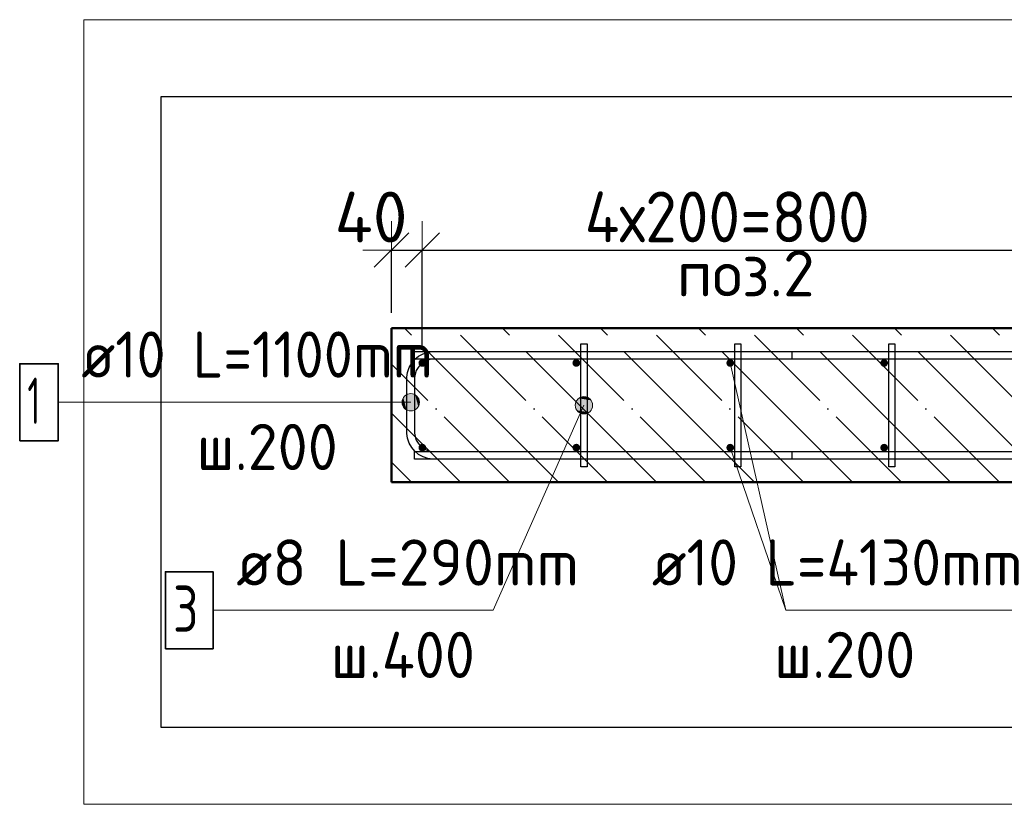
# Model space of a CAD drawing. Header units: millimetres. Extents: x 9402 to 69898, y -2829 to 22870.
# Tile 7 of 69: x 12420 to 13699, y 4884 to 5903. Entities that reach past the tile are written whole.
import ezdxf

# ---------------------------------------------------------------- set-up
doc = ezdxf.new("R2010")
doc.units = ezdxf.units.MM
doc.header["$PDMODE"] = 65
doc.linetypes.add('______11', pattern=[150, 120, -15, 0, -15])
doc.linetypes.add('______5', pattern=[330, 240, -30, 30, -30])
for name, color, linetype, lineweight in [('Standard', 7, 'Continuous', 25), ('Арм.стержн. Арматура края', 96, 'Continuous', 35), ('Арм.стержн. вертикальными 1', 22, 'Continuous', 35), ('Арм.стержн.горизонт. 1', 180, 'Continuous', 35), ('Размерная линия_ общее', 7, 'Continuous', 13)]:
    doc.layers.add(name, color=color, linetype=linetype, lineweight=lineweight)
doc.layers.add('Арм.стержн.Стяжки', color=7, linetype='Continuous', lineweight=35, true_color=0x501e0f)
doc.styles.add('ISOCPEUR', font='ISOCPEUR')
doc.dimstyles.new('DIMSTYLE_4', dxfattribs={"dimtxt": 66, "dimasz": 75, "dimexe": 0, "dimexo": 0, "dimgap": 33, "dimtad": 2, "dimdec": 0, "dimrnd": 5, "dimzin": 12, "dimdsep": 46, "dimtxsty": 'ISOCPEUR', "dimblk1": 'ALL_ML_STRICH', "dimblk2": 'ALL_ML_STRICH', "dimsah": 1, "dimcen": 0, "dimclrd": 7, "dimclre": 256, "dimclrt": 7, "dimadec": 0, "dimazin": 0, "dimtfac": 1, "dimtdec": 0, "dimtix": 1, "dimtmove": 2, "dimatfit": 3, "dimfxl": 0, "dimtvp": 1.2, "dimtzin": 0, "dimlwd": 0, "dimlwe": -3, "dimarcsym": 0})
doc.dimstyles.new('DIMSTYLE_5', dxfattribs={"dimtxt": 66, "dimasz": 75, "dimexe": 0, "dimexo": 0, "dimgap": 33, "dimtad": 2, "dimdec": 0, "dimrnd": 5, "dimzin": 12, "dimdsep": 46, "dimtxsty": 'ISOCPEUR', "dimblk1": 'ALL_ML_STRICH', "dimblk2": 'ALL_ML_STRICH', "dimsah": 1, "dimcen": 0, "dimclrd": 7, "dimclre": 256, "dimclrt": 7, "dimadec": 0, "dimazin": 0, "dimtfac": 1, "dimtdec": 0, "dimtix": 1, "dimtmove": 2, "dimatfit": 3, "dimfxl": 0, "dimtzin": 0, "dimlwd": 0, "dimlwe": -3, "dimarcsym": 0})

# ---------------------------------------------------------------- blocks, each defined once
blk = doc.blocks.new('ALL_ML_STRICH')
at = {"color": 0, "linetype": 'ByBlock', "lineweight": -2}
for p, q in [((0, -0.5), (0, 0.5)), ((-0.3, -0.3), (0.3, 0.3)), ((-1, 0), (0.5, 0))]:
    blk.add_line(p, q, dxfattribs=at)
blk = doc.blocks.new('*D42')
at = {"layer": 'DEFPOINTS', "color": 7, "linetype": 'Continuous', "lineweight": 13, "transparency": 33554687}
for p in [(12902.9, 5604.1), (12902.9, 5502.4), (12942.9, 5457.4)]:
    blk.add_point(p, dxfattribs=at)
at = {"layer": 'Размерная линия_ общее', "color": 253, "linetype": 'Continuous', "lineweight": -2, "true_color": 0xa0a0a0, "transparency": 33554687}
for p, q in [((12902.9, 5522.4), (12902.9, 5604.1)), ((12942.9, 5477.4), (12942.9, 5604.1))]:
    blk.add_line(p, q, dxfattribs=at)
at = {"layer": 'Размерная линия_ общее', "color": 7, "linetype": 'Continuous', "lineweight": -2, "transparency": 33554687}
blk.add_line((12902.9, 5604.1), (12942.9, 5604.1), dxfattribs=at)
at = {"layer": 'Размерная линия_ общее', "color": 7, "linetype": 'Continuous', "lineweight": 13, "transparency": 33554687, "xscale": 75, "yscale": 75, "zscale": 75, "rotation": 180}
blk.add_blockref('ALL_ML_STRICH', (12902.9, 5604.1), dxfattribs=at)
at = {"layer": 'Размерная линия_ общее', "color": 7, "linetype": 'Continuous', "lineweight": 13, "transparency": 33554687, "xscale": 75, "yscale": 75, "zscale": 75}
blk.add_blockref('ALL_ML_STRICH', (12942.9, 5604.1), dxfattribs=at)
at = {"layer": 'Размерная линия_ общее', "color": 7, "linetype": 'Continuous', "lineweight": 13, "transparency": 33554687, "insert": (12876.3, 5646.9), "char_height": 66, "width": 132, "attachment_point": 5, "style": 'ISOCPEUR'}
blk.add_mtext('\\A1;{40}', dxfattribs=at)
blk = doc.blocks.new('*D43')
at = {"layer": 'DEFPOINTS', "color": 7, "linetype": 'Continuous', "lineweight": 13, "transparency": 33554687}
for p in [(12942.9, 5604.1), (12942.9, 5457.4), (13742.9, 5457.4)]:
    blk.add_point(p, dxfattribs=at)
at = {"layer": 'Размерная линия_ общее', "color": 253, "linetype": 'Continuous', "lineweight": -2, "true_color": 0xa0a0a0, "transparency": 33554687}
for p, q in [((12942.9, 5477.4), (12942.9, 5604.1)), ((13742.9, 5477.4), (13742.9, 5604.1))]:
    blk.add_line(p, q, dxfattribs=at)
at = {"layer": 'Размерная линия_ общее', "color": 7, "linetype": 'Continuous', "lineweight": -2, "transparency": 33554687}
blk.add_line((12942.9, 5604.1), (13742.9, 5604.1), dxfattribs=at)
at = {"layer": 'Размерная линия_ общее', "color": 7, "linetype": 'Continuous', "lineweight": 13, "transparency": 33554687, "xscale": 75, "yscale": 75, "zscale": 75, "rotation": 180}
blk.add_blockref('ALL_ML_STRICH', (12942.9, 5604.1), dxfattribs=at)
at = {"layer": 'Размерная линия_ общее', "color": 7, "linetype": 'Continuous', "lineweight": 13, "transparency": 33554687, "xscale": 75, "yscale": 75, "zscale": 75}
blk.add_blockref('ALL_ML_STRICH', (13742.9, 5604.1), dxfattribs=at)
at = {"layer": 'Размерная линия_ общее', "color": 7, "linetype": 'Continuous', "lineweight": 13, "transparency": 33554687, "insert": (13153.9, 5680.1), "char_height": 66, "width": 3.3, "attachment_point": 1, "line_spacing_factor": 0.60241, "style": 'ISOCPEUR'}
blk.add_mtext('\\W0.91;4х200=800', dxfattribs=at)

msp = doc.modelspace()

# ---------------------------------------------------------------- hatches: boundary and pattern name
at = {"layer": 'Арм.стержн. Арматура края', "linetype": 'Continuous', "lineweight": 13, "transparency": 33554687}
for points in [[(12918.3, 5400.7), (12918.3, 5411.9), (12916.7, 5406.3)], [(12918.3, 5411.9), (12922.3, 5396.6), (12922.3, 5416)], [(12918.3, 5411.9), (12918.3, 5400.7), (12922.3, 5396.6)], [(12922.3, 5416), (12927.9, 5395.1), (12927.9, 5417.6)], [(12922.3, 5416), (12922.3, 5396.6), (12927.9, 5395.1)], [(12927.9, 5417.6), (12927.9, 5395.1), (12933.6, 5396.6)], [(12927.9, 5417.6), (12933.6, 5396.6), (12933.6, 5416)], [(12933.6, 5416), (12933.6, 5396.6), (12937.6, 5400.7)], [(12933.6, 5416), (12937.6, 5400.7), (12937.6, 5411.9)], [(12937.6, 5411.9), (12937.6, 5400.7), (12939.2, 5406.3)]]:
    msp.add_hatch(color=7, dxfattribs=at).paths.add_polyline_path(points)
at = {"layer": 'Арм.стержн. вертикальными 1', "linetype": 'Continuous', "lineweight": 50, "transparency": 33554687}
for points in [[(12942.9, 5452.4), (12944.8, 5452.7), (12946.5, 5453.8), (12947.6, 5455.4), (12947.9, 5457.4), (12947.6, 5459.3), (12946.5, 5460.9), (12944.8, 5462), (12942.9, 5462.4), (12941, 5462), (12939.4, 5460.9), (12938.3, 5459.3), (12937.9, 5457.4), (12938.3, 5455.4), (12939.4, 5453.8), (12941, 5452.7)], [(13142.9, 5452.4), (13144.8, 5452.7), (13146.5, 5453.8), (13147.6, 5455.4), (13147.9, 5457.4), (13147.6, 5459.3), (13146.5, 5460.9), (13144.8, 5462), (13142.9, 5462.4), (13141, 5462), (13139.4, 5460.9), (13138.3, 5459.3), (13137.9, 5457.4), (13138.3, 5455.4), (13139.4, 5453.8), (13141, 5452.7)], [(13342.9, 5452.4), (13344.8, 5452.7), (13346.5, 5453.8), (13347.6, 5455.4), (13347.9, 5457.4), (13347.6, 5459.3), (13346.5, 5460.9), (13344.8, 5462), (13342.9, 5462.4), (13341, 5462), (13339.4, 5460.9), (13338.3, 5459.3), (13337.9, 5457.4), (13338.3, 5455.4), (13339.4, 5453.8), (13341, 5452.7)], [(13542.9, 5452.4), (13544.8, 5452.7), (13546.5, 5453.8), (13547.6, 5455.4), (13547.9, 5457.4), (13547.6, 5459.3), (13546.5, 5460.9), (13544.8, 5462), (13542.9, 5462.4), (13541, 5462), (13539.4, 5460.9), (13538.3, 5459.3), (13537.9, 5457.4), (13538.3, 5455.4), (13539.4, 5453.8), (13541, 5452.7)], [(12942.9, 5342.4), (12944.8, 5342.7), (12946.5, 5343.8), (12947.6, 5345.4), (12947.9, 5347.4), (12947.6, 5349.3), (12946.5, 5350.9), (12944.8, 5352), (12942.9, 5352.4), (12941, 5352), (12939.4, 5350.9), (12938.3, 5349.3), (12937.9, 5347.4), (12938.3, 5345.4), (12939.4, 5343.8), (12941, 5342.7)], [(13142.9, 5342.4), (13144.8, 5342.7), (13146.5, 5343.8), (13147.6, 5345.4), (13147.9, 5347.4), (13147.6, 5349.3), (13146.5, 5350.9), (13144.8, 5352), (13142.9, 5352.4), (13141, 5352), (13139.4, 5350.9), (13138.3, 5349.3), (13137.9, 5347.4), (13138.3, 5345.4), (13139.4, 5343.8), (13141, 5342.7)], [(13342.9, 5342.4), (13344.8, 5342.7), (13346.5, 5343.8), (13347.6, 5345.4), (13347.9, 5347.4), (13347.6, 5349.3), (13346.5, 5350.9), (13344.8, 5352), (13342.9, 5352.4), (13341, 5352), (13339.4, 5350.9), (13338.3, 5349.3), (13337.9, 5347.4), (13338.3, 5345.4), (13339.4, 5343.8), (13341, 5342.7)], [(13542.9, 5342.4), (13544.8, 5342.7), (13546.5, 5343.8), (13547.6, 5345.4), (13547.9, 5347.4), (13547.6, 5349.3), (13546.5, 5350.9), (13544.8, 5352), (13542.9, 5352.4), (13541, 5352), (13539.4, 5350.9), (13538.3, 5349.3), (13537.9, 5347.4), (13538.3, 5345.4), (13539.4, 5343.8), (13541, 5342.7)]]:
    msp.add_hatch(color=4, dxfattribs=at).paths.add_polyline_path(points)
at = {"layer": 'Арм.стержн.Стяжки', "linetype": 'Continuous', "lineweight": 13, "transparency": 33554687}
for points in [[(13142.6, 5406.9), (13164.1, 5403.6), (13146.4, 5411.4)], [(13146.4, 5411.4), (13162, 5408.9), (13151.7, 5413.5)], [(13146.4, 5411.4), (13164.1, 5403.6), (13162, 5408.9)], [(13151.7, 5413.5), (13162, 5408.9), (13157.5, 5412.6)], [(13141.8, 5401.1), (13163.2, 5397.8), (13142.6, 5406.9)], [(13143.9, 5395.8), (13159.5, 5393.3), (13141.8, 5401.1)], [(13141.8, 5401.1), (13159.5, 5393.3), (13163.2, 5397.8)], [(13142.6, 5406.9), (13163.2, 5397.8), (13164.1, 5403.6)], [(13154.2, 5391.2), (13143.9, 5395.8), (13148.4, 5392.1)], [(13143.9, 5395.8), (13154.2, 5391.2), (13159.5, 5393.3)]]:
    msp.add_hatch(color=7, dxfattribs=at).paths.add_polyline_path(points)

# ---------------------------------------------------------------- linework, layer by layer
at = {"color": 52, "linetype": 'Continuous', "lineweight": -3, "transparency": 33554687}
for p, q in [((12603, 5803.2), (12603, 4984.1)), ((14958.8, 5803.2), (12603, 5803.2)), ((12603, 5803.2), (12603, 4984.1)), ((14958.8, 5803.2), (12603, 5803.2)), ((12603, 4984.1), (14958.8, 4984.1)), ((12603, 4984.1), (14958.8, 4984.1))]:
    msp.add_line(p, q, dxfattribs=at)
at = {"layer": 'Standard', "color": 7, "linetype": 'Continuous', "lineweight": 50, "transparency": 33554687}
for p, q in [((14702.9, 5502.4), (12902.9, 5502.4)), ((12902.9, 5502.4), (12902.9, 5302.4)), ((12902.9, 5302.4), (14702.9, 5302.4))]:
    msp.add_line(p, q, dxfattribs=at)
at = {"layer": 'Standard', "color": 7, "linetype": '______5', "lineweight": -3, "transparency": 33554687}
for p, q in [((13119.9, 5302.4), (12919.9, 5502.4)), ((13247.2, 5302.4), (13047.2, 5502.4)), ((13374.5, 5302.4), (13174.5, 5502.4)), ((13501.8, 5302.4), (13301.8, 5502.4)), ((13629, 5302.4), (13429, 5502.4)), ((13756.3, 5302.4), (13556.3, 5502.4)), ((13883.6, 5302.4), (13683.6, 5502.4)), ((12992.6, 5302.4), (12902.9, 5392.1))]:
    msp.add_line(p, q, dxfattribs=at)
at = {"layer": 'Standard', "color": 7, "linetype": '______11', "lineweight": -3, "transparency": 33554687}
for p, q in [((13183.6, 5302.4), (12983.6, 5502.4)), ((13310.8, 5302.4), (13110.8, 5502.4)), ((13438.1, 5302.4), (13238.1, 5502.4)), ((13565.4, 5302.4), (13365.4, 5502.4)), ((13692.7, 5302.4), (13492.7, 5502.4)), ((13820, 5302.4), (13620, 5502.4)), ((13056.3, 5302.4), (12902.9, 5455.7)), ((12929, 5302.4), (12902.9, 5328.4))]:
    msp.add_line(p, q, dxfattribs=at)
at = {"layer": 'Standard', "color": 7, "linetype": 'Continuous', "lineweight": 13, "transparency": 33554687}
msp.add_line((13342.9, 5457.4), (13415.1, 5136.2), dxfattribs=at)
msp.add_lwpolyline([(12503, 5903.2), (12503, 4884.1), (15058.8, 4884.1), (15058.8, 5903.2), (12503, 5903.2)], dxfattribs=at)
at = {"layer": 'Арм.стержн. Арматура края', "color": 7, "linetype": 'Continuous', "lineweight": 13, "transparency": 33554687}
for p, q in [((12927.9, 5417.6), (12927.9, 5417.6)), ((12469.8, 5406.3), (12865.8, 5406.3)), ((12865.8, 5406.3), (12927.9, 5406.3)), ((12916.7, 5406.3), (12916.7, 5406.3)), ((12939.2, 5406.3), (12939.2, 5406.3)), ((12927.9, 5395.1), (12927.9, 5395.1))]:
    msp.add_line(p, q, dxfattribs=at)
at = {"layer": 'Арм.стержн. Арматура края', "color": 4, "linetype": 'Continuous', "lineweight": 25, "transparency": 33554687}
msp.add_lwpolyline([(13422.9, 5332.4), (12956.3, 5332.4), (12950.2, 5333.2), (12943.8, 5335.3), (12938, 5338.6), (12933.2, 5342.6), (12929.2, 5347.4), (12925.9, 5353.3), (12923.8, 5359.6), (12922.9, 5365.7), (12922.9, 5439), (12923.8, 5445.1), (12925.9, 5451.5), (12929.2, 5457.3), (12933.2, 5462.1), (12938, 5466.1), (12943.8, 5469.4), (12950.2, 5471.5), (12956.3, 5472.4), (13422.9, 5472.4), (13422.9, 5462.4), (12957, 5462.4), (12952.5, 5461.7), (12947.9, 5460.2), (12943.7, 5457.9), (12940.3, 5455), (12937.4, 5451.6), (12935.1, 5447.4), (12933.6, 5442.8), (12932.9, 5438.3), (12932.9, 5366.4), (12933.6, 5361.9), (12935.1, 5357.3), (12937.4, 5353.1), (12940.3, 5349.7), (12943.7, 5346.8), (12947.9, 5344.5), (12952.5, 5343), (12957, 5342.4), (13422.9, 5342.4), (13422.9, 5332.4)], dxfattribs=at)
msp.add_lwpolyline([(13422.9, 5332.4), (12956.3, 5332.4), (12950.2, 5333.2), (12943.8, 5335.3), (12938, 5338.6), (12933.2, 5342.6), (12929.2, 5347.4), (12925.9, 5353.3), (12923.8, 5359.6), (12922.9, 5365.7), (12922.9, 5439), (12923.8, 5445.1), (12925.9, 5451.5), (12929.2, 5457.3), (12933.2, 5462.1), (12938, 5466.1), (12943.8, 5469.4), (12950.2, 5471.5), (12956.3, 5472.4), (13422.9, 5472.4), (13422.9, 5462.4), (12957, 5462.4), (12952.5, 5461.7), (12947.9, 5460.2), (12943.7, 5457.9), (12940.3, 5455), (12937.4, 5451.6), (12935.1, 5447.4), (12933.6, 5442.8), (12932.9, 5438.3), (12932.9, 5366.4), (12933.6, 5361.9), (12935.1, 5357.3), (12937.4, 5353.1), (12940.3, 5349.7), (12943.7, 5346.8), (12947.9, 5344.5), (12952.5, 5343), (12957, 5342.4), (13422.9, 5342.4), (13422.9, 5332.4)], dxfattribs=at)
msp.add_lwpolyline([(13422.9, 5332.4), (12956.3, 5332.4), (12950.2, 5333.2), (12943.8, 5335.3), (12938, 5338.6), (12933.2, 5342.6), (12929.2, 5347.4), (12925.9, 5353.3), (12923.8, 5359.6), (12922.9, 5365.7), (12922.9, 5439), (12923.8, 5445.1), (12925.9, 5451.5), (12929.2, 5457.3), (12933.2, 5462.1), (12938, 5466.1), (12943.8, 5469.4), (12950.2, 5471.5), (12956.3, 5472.4), (13422.9, 5472.4), (13422.9, 5462.4), (12957, 5462.4), (12952.5, 5461.7), (12947.9, 5460.2), (12943.7, 5457.9), (12940.3, 5455), (12937.4, 5451.6), (12935.1, 5447.4), (12933.6, 5442.8), (12932.9, 5438.3), (12932.9, 5366.4), (12933.6, 5361.9), (12935.1, 5357.3), (12937.4, 5353.1), (12940.3, 5349.7), (12943.7, 5346.8), (12947.9, 5344.5), (12952.5, 5343), (12957, 5342.4), (13422.9, 5342.4), (13422.9, 5332.4)], dxfattribs=at)
msp.add_lwpolyline([(13422.9, 5332.4), (12956.3, 5332.4), (12950.2, 5333.2), (12943.8, 5335.3), (12938, 5338.6), (12933.2, 5342.6), (12929.2, 5347.4), (12925.9, 5353.3), (12923.8, 5359.6), (12922.9, 5365.7), (12922.9, 5439), (12923.8, 5445.1), (12925.9, 5451.5), (12929.2, 5457.3), (12933.2, 5462.1), (12938, 5466.1), (12943.8, 5469.4), (12950.2, 5471.5), (12956.3, 5472.4), (13422.9, 5472.4), (13422.9, 5462.4), (12957, 5462.4), (12952.5, 5461.7), (12947.9, 5460.2), (12943.7, 5457.9), (12940.3, 5455), (12937.4, 5451.6), (12935.1, 5447.4), (12933.6, 5442.8), (12932.9, 5438.3), (12932.9, 5366.4), (12933.6, 5361.9), (12935.1, 5357.3), (12937.4, 5353.1), (12940.3, 5349.7), (12943.7, 5346.8), (12947.9, 5344.5), (12952.5, 5343), (12957, 5342.4), (13422.9, 5342.4), (13422.9, 5332.4)], dxfattribs=at)
msp.add_lwpolyline([(13422.9, 5332.4), (12956.3, 5332.4), (12950.2, 5333.2), (12943.8, 5335.3), (12938, 5338.6), (12933.2, 5342.6), (12929.2, 5347.4), (12925.9, 5353.3), (12923.8, 5359.6), (12922.9, 5365.7), (12922.9, 5439), (12923.8, 5445.1), (12925.9, 5451.5), (12929.2, 5457.3), (12933.2, 5462.1), (12938, 5466.1), (12943.8, 5469.4), (12950.2, 5471.5), (12956.3, 5472.4), (13422.9, 5472.4), (13422.9, 5462.4), (12957, 5462.4), (12952.5, 5461.7), (12947.9, 5460.2), (12943.7, 5457.9), (12940.3, 5455), (12937.4, 5451.6), (12935.1, 5447.4), (12933.6, 5442.8), (12932.9, 5438.3), (12932.9, 5366.4), (12933.6, 5361.9), (12935.1, 5357.3), (12937.4, 5353.1), (12940.3, 5349.7), (12943.7, 5346.8), (12947.9, 5344.5), (12952.5, 5343), (12957, 5342.4), (13422.9, 5342.4), (13422.9, 5332.4)], dxfattribs=at)
at = {"layer": 'Арм.стержн. Арматура края', "color": 7, "linetype": 'Continuous', "lineweight": 35, "transparency": 33554687}
msp.add_lwpolyline([(12419.8, 5356.3), (12469.8, 5356.3), (12469.8, 5456.3), (12419.8, 5456.3), (12419.8, 5356.3)], dxfattribs=at)
at = {"layer": 'Арм.стержн. Арматура края', "color": 7, "linetype": 'Continuous', "lineweight": 13, "transparency": 33554687}
msp.add_circle((12927.9, 5406.3), 11.3, dxfattribs=at)
at = {"layer": 'Арм.стержн. вертикальными 1', "color": 7, "linetype": 'Continuous', "lineweight": 13, "transparency": 33554687}
for q in [(13342.9, 5347.4), (13823.1, 5136.2)]:
    msp.add_line((13415.1, 5136.2), q, dxfattribs=at)
at = {"layer": 'Арм.стержн.горизонт. 1', "color": 4, "linetype": 'Continuous', "lineweight": 25, "transparency": 33554687}
for points in [[(12932.9, 5472.4), (14672.9, 5472.4), (14672.9, 5462.4), (12932.9, 5462.4), (12932.9, 5472.4)], [(12932.9, 5472.4), (14672.9, 5472.4), (14672.9, 5462.4), (12932.9, 5462.4), (12932.9, 5472.4)], [(12932.9, 5472.4), (14672.9, 5472.4), (14672.9, 5462.4), (12932.9, 5462.4), (12932.9, 5472.4)], [(12932.9, 5472.4), (14672.9, 5472.4), (14672.9, 5462.4), (12932.9, 5462.4), (12932.9, 5472.4)], [(12932.9, 5472.4), (14672.9, 5472.4), (14672.9, 5462.4), (12932.9, 5462.4), (12932.9, 5472.4)], [(12932.9, 5342.4), (14672.9, 5342.4), (14672.9, 5332.4), (12932.9, 5332.4), (12932.9, 5342.4)], [(12932.9, 5342.4), (14672.9, 5342.4), (14672.9, 5332.4), (12932.9, 5332.4), (12932.9, 5342.4)], [(12932.9, 5342.4), (14672.9, 5342.4), (14672.9, 5332.4), (12932.9, 5332.4), (12932.9, 5342.4)], [(12932.9, 5342.4), (14672.9, 5342.4), (14672.9, 5332.4), (12932.9, 5332.4), (12932.9, 5342.4)], [(12932.9, 5342.4), (14672.9, 5342.4), (14672.9, 5332.4), (12932.9, 5332.4), (12932.9, 5342.4)]]:
    msp.add_lwpolyline(points, dxfattribs=at)
at = {"layer": 'Арм.стержн.Стяжки', "color": 7, "linetype": 'Continuous', "lineweight": 13, "transparency": 33554687}
for p, q in [((13157.5, 5412.6), (13157.5, 5412.6)), ((13035.1, 5136.2), (13152.9, 5402.4)), ((13142.6, 5406.9), (13142.6, 5406.9)), ((13148.4, 5392.1), (13148.4, 5392.1)), ((13163.2, 5397.8), (13163.2, 5397.8)), ((12671.1, 5136.2), (13035.1, 5136.2))]:
    msp.add_line(p, q, dxfattribs=at)
at = {"layer": 'Арм.стержн.Стяжки', "color": 40, "linetype": 'Continuous', "lineweight": 25, "transparency": 33554687}
for points in [[(13148.9, 5322.4), (13148.9, 5482.4), (13156.9, 5482.4), (13156.9, 5322.4), (13148.9, 5322.4)], [(13148.9, 5322.4), (13148.9, 5482.4), (13156.9, 5482.4), (13156.9, 5322.4), (13148.9, 5322.4)], [(13148.9, 5322.4), (13148.9, 5482.4), (13156.9, 5482.4), (13156.9, 5322.4), (13148.9, 5322.4)], [(13348.9, 5322.4), (13348.9, 5482.4), (13356.9, 5482.4), (13356.9, 5322.4), (13348.9, 5322.4)], [(13348.9, 5322.4), (13348.9, 5482.4), (13356.9, 5482.4), (13356.9, 5322.4), (13348.9, 5322.4)], [(13548.9, 5322.4), (13548.9, 5482.4), (13556.9, 5482.4), (13556.9, 5322.4), (13548.9, 5322.4)], [(13548.9, 5322.4), (13548.9, 5482.4), (13556.9, 5482.4), (13556.9, 5322.4), (13548.9, 5322.4)], [(13548.9, 5322.4), (13548.9, 5482.4), (13556.9, 5482.4), (13556.9, 5322.4), (13548.9, 5322.4)]]:
    msp.add_lwpolyline(points, dxfattribs=at)
at = {"layer": 'Арм.стержн.Стяжки', "color": 7, "linetype": 'Continuous', "lineweight": 35, "transparency": 33554687}
msp.add_lwpolyline([(12609.1, 5086.2), (12671.1, 5086.2), (12671.1, 5186.2), (12609.1, 5186.2), (12609.1, 5086.2)], dxfattribs=at)
at = {"layer": 'Арм.стержн.Стяжки', "color": 7, "linetype": 'Continuous', "lineweight": 13, "transparency": 33554687}
msp.add_circle((13152.9, 5402.4), 11.3, dxfattribs=at)

# ---------------------------------------------------------------- texts
at = {"layer": 'Standard', "color": 7, "linetype": 'Continuous', "lineweight": 13, "transparency": 33554687, "insert": (13363, 5573.8), "char_height": 60, "width": 211.154, "attachment_point": 5, "style": 'ISOCPEUR'}
msp.add_mtext('\\A1;{\\fISOCPEUR|i0|b0;\\H60.000000;\\W1.000000;\\C7;поз.2}\\P', dxfattribs=at)
at = {"layer": 'Арм.стержн. Арматура края', "color": 7, "linetype": 'Continuous', "lineweight": 25, "transparency": 33554687, "char_height": 60, "attachment_point": 7, "style": 'ISOCPEUR'}
for s, insert, width in [('\\W0.92;ø10 L=1100mm ', (12499.8, 5438.3), 561.338), ('\\W0.56;1', (12429.8, 5378.3), 46.667), ('\\W0.95;ш.200 ', (12649.8, 5318.3), 262.399)]:
    msp.add_mtext(s, dxfattribs=dict(at, insert=insert, width=width))
at = {"layer": 'Арм.стержн. вертикальными 1', "color": 7, "linetype": 'Continuous', "lineweight": 25, "transparency": 33554687, "char_height": 60, "attachment_point": 7, "style": 'ISOCPEUR'}
for s, insert, width in [('\\W0.94;ø10 L=4130mm ', (13241.1, 5168.2), 579.953), ('\\W0.95;ш.200 ', (13400.1, 5048.2), 262.399)]:
    msp.add_mtext(s, dxfattribs=dict(at, insert=insert, width=width))
at = {"layer": 'Арм.стержн.Стяжки', "color": 7, "linetype": 'Continuous', "lineweight": 25, "transparency": 33554687, "char_height": 60, "attachment_point": 7, "style": 'ISOCPEUR'}
for s, insert, width in [('\\W0.98;ø8 L=290mm ', (12701.1, 5168.2), 515.053), ('\\W0.78;3', (12619.1, 5108.2), 65.281), ('\\W0.95;ш.400 ', (12824.1, 5048.2), 268.447)]:
    msp.add_mtext(s, dxfattribs=dict(at, insert=insert, width=width))

# ---------------------------------------------------------------- dimensions: what is measured, and where the dimension line sits
at = {"layer": 'Размерная линия_ общее', "color": 7, "linetype": 'Continuous', "lineweight": 13, "transparency": 33554687}
dim = msp.add_linear_dim(base=(12942.9, 5604.1), p1=(12902.9, 5522.4), p2=(12942.9, 5477.4), dimstyle='DIMSTYLE_4', override={"dimpost": '<>', "dimclrd": 7, "dimclre": 253, "dimclrt": 7, "dimlwd": 0, "dimlwe": 65533}, dxfattribs=at)
dim.commit()
dim.dimension.update_dxf_attribs({"geometry": '*D42', "text_midpoint": (12876.3, 5646.9), "dimtype": 160})
dim = msp.add_linear_dim(base=(13742.9, 5604.1), p1=(12942.9, 5477.4), p2=(13742.9, 5477.4), text='\\W0.91;4х200=800', dimstyle='DIMSTYLE_5', override={"dimpost": '<>', "dimclrd": 7, "dimclre": 253, "dimclrt": 7, "dimlwd": 0, "dimlwe": 65533}, dxfattribs=at)
dim.commit()
dim.dimension.update_dxf_attribs({"geometry": '*D43', "text_midpoint": (13342.9, 5637.1), "dimtype": 160})

doc.saveas('drawing.dxf')
